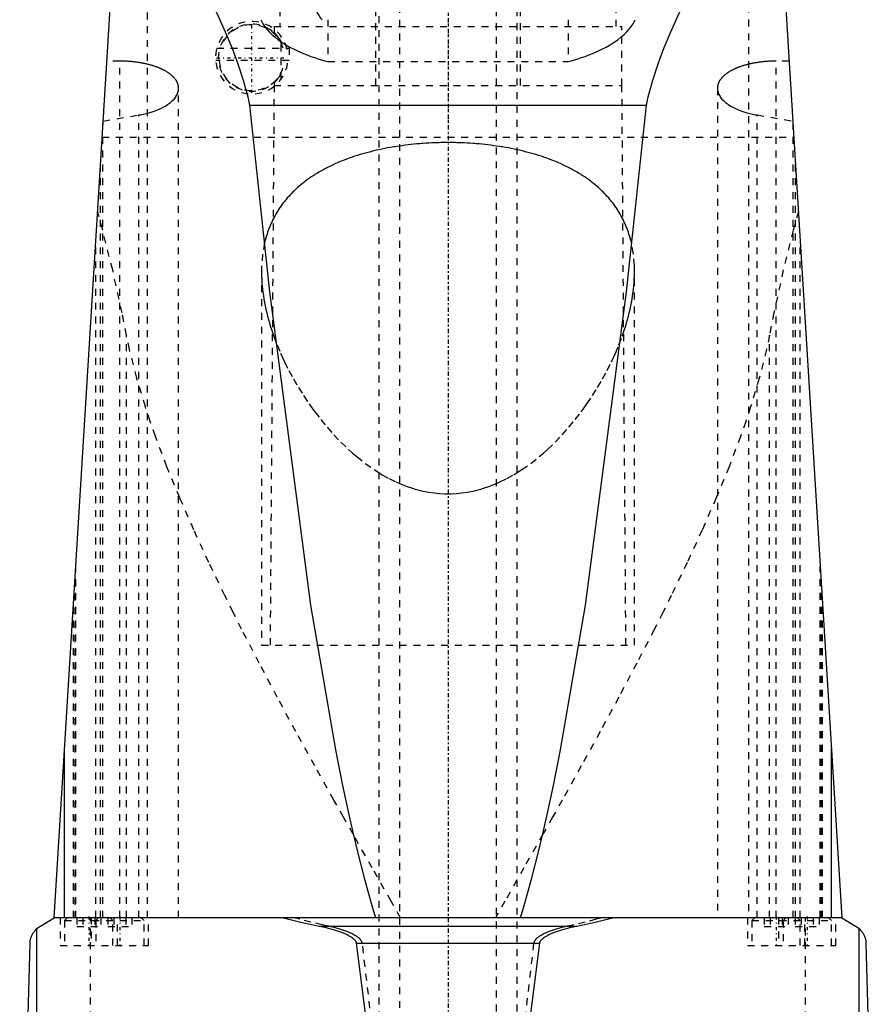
# Model space of a CAD drawing. Extents: x -90 to 90, y -319 to 827.
# Tile 6 of 9: x -62 to 62, y 125 to 267. Entities that reach past the tile are written whole.
import ezdxf

# ---------------------------------------------------------------- set-up
doc = ezdxf.new("R2010")
doc.units = 0
doc.linetypes.add('CENTER', pattern=[1.5, 0.45, -0.5, 0.05, -0.5])
doc.linetypes.add('DASHED', pattern=[2, 1, -1])
for name, color, linetype in [('AM_0', 7, 'CONTINUOUS'), ('AM_3', 7, 'DASHED'), ('AM_7', 7, 'CENTER')]:
    doc.layers.add(name, color=color, linetype=linetype)

msp = doc.modelspace()

# ---------------------------------------------------------------- linework, layer by layer
at = {"layer": 'AM_0', "color": 7, "linetype": 'CONTINUOUS'}
for p, q in [((-57, 137.05), (-47, 300)), ((47, 300), (57, 137.05)), ((-28.71, 254.62), (28.71, 254.62)), ((-55.5, 137.05), (-55.5, 161.49)), ((55.5, 137.05), (55.5, 161.49)), ((-59, 135.85), (-57, 137.05)), ((57, 137.05), (-57, 137.05)), ((57, 137.05), (59, 135.85)), ((-59.5, 76.5), (-59.5, 135.49)), ((-18.65, 135.85), (18.65, 135.85)), ((59.5, 76.5), (59.5, 135.49)), ((-62, 76.5), (-60.5, 133.35)), ((-13.28, 133.35), (13.28, 133.35)), ((60.5, 133.35), (62, 76.5))]:
    msp.add_line(p, q, dxfattribs=at)
for points in [[(-47.47, 292.3, 0), (-46.95, 291.45, 0), (-45.88, 289.71, 0), (-44.77, 287.91, 0), (-44.2, 287, 0), (-43.63, 286.07, 0), (-42.47, 284.17, 0), (-41.3, 282.23, 0), (-40.11, 280.24, 0), (-38.92, 278.21, 0), (-37.74, 276.14, 0), (-37.16, 275.1, 0), (-36.58, 274.04, 0), (-35.44, 271.89, 0), (-34.33, 269.72, 0), (-33.26, 267.5, 0), (-32.25, 265.25, 0), (-31.3, 262.96, 0), (-30.85, 261.8, 0), (-30.43, 260.63, 0), (-29.66, 258.26, 0), (-28.99, 255.85, 0), (-28.71, 254.62, 0)], [(28.71, 254.62, 0), (28.99, 255.85, 0), (29.66, 258.26, 0), (30.43, 260.63, 0), (30.85, 261.8, 0), (31.3, 262.96, 0), (32.25, 265.25, 0), (33.26, 267.5, 0), (34.33, 269.72, 0), (35.44, 271.89, 0), (36.58, 274.04, 0), (37.16, 275.1, 0), (37.74, 276.14, 0), (38.92, 278.21, 0), (40.11, 280.24, 0), (41.3, 282.23, 0), (42.47, 284.17, 0), (43.63, 286.07, 0), (44.2, 287, 0), (44.77, 287.91, 0), (45.88, 289.71, 0), (46.95, 291.45, 0), (47.47, 292.3, 0)], [(-28.71, 254.62, 0), (-25.86, 227.62, 0), (-19.91, 182.28, 0), (-16.3, 161.37, 0), (-15.26, 156.17, 0), (-14.21, 151.31, 0), (-13.68, 149.01, 0), (-13.15, 146.8, 0), (-12.09, 142.64, 0), (-11.02, 138.82, 0), (-10.49, 137.05, 0)], [(10.49, 137.05, 0), (11.02, 138.82, 0), (12.09, 142.64, 0), (13.15, 146.8, 0), (13.68, 149.01, 0), (14.21, 151.31, 0), (15.26, 156.17, 0), (16.3, 161.37, 0), (19.91, 182.28, 0), (25.86, 227.62, 0), (28.71, 254.62, 0)], [(-23.87, 137.05, 0), (-23.02, 136.83, 0), (-21.29, 136.41, 0), (-19.54, 136.03, 0), (-18.65, 135.85, 0)], [(18.65, 135.85, 0), (19.54, 136.03, 0), (21.29, 136.41, 0), (23.02, 136.83, 0), (23.87, 137.05, 0)], [(-60.5, 133.35, 0), (-60.5, 133.35, 0), (-60.5, 133.36, 0), (-60.5, 133.36, 0), (-60.5, 133.36, 0), (-60.5, 133.37, 0), (-60.5, 133.37, 0), (-60.5, 133.37, 0), (-60.5, 133.38, 0), (-60.5, 133.38, 0), (-60.5, 133.39, 0), (-60.5, 133.39, 0), (-60.5, 133.39, 0), (-60.5, 133.39, 0), (-60.5, 133.4, 0), (-60.5, 133.41, 0), (-60.5, 133.42, 0), (-60.5, 133.43, 0), (-60.5, 133.45, 0), (-60.49, 133.47, 0), (-60.49, 133.48, 0), (-60.49, 133.5, 0), (-60.49, 133.51, 0), (-60.49, 133.52, 0), (-60.49, 133.52, 0), (-60.49, 133.54, 0), (-60.49, 133.55, 0), (-60.48, 133.59, 0), (-60.48, 133.62, 0), (-60.47, 133.65, 0), (-60.47, 133.71, 0), (-60.46, 133.76, 0), (-60.43, 133.91, 0), (-60.38, 134.09, 0), (-60.36, 134.17, 0), (-60.33, 134.24, 0), (-60.28, 134.38, 0), (-60.23, 134.5, 0), (-60.04, 134.85, 0), (-59.68, 135.31, 0), (-59.5, 135.49, 0)], [(-59.5, 135.49, 0), (-59.49, 135.5, 0), (-59.38, 135.59, 0), (-59.16, 135.75, 0), (-59, 135.85, 0)], [(-18.65, 135.85, 0), (-18.49, 135.82, 0), (-18.15, 135.75, 0), (-17.81, 135.67, 0), (-17.64, 135.63, 0), (-17.48, 135.59, 0), (-17.14, 135.51, 0), (-16.81, 135.42, 0), (-16.49, 135.32, 0), (-16.17, 135.22, 0), (-15.85, 135.12, 0), (-15.7, 135.06, 0), (-15.54, 135.01, 0), (-15.24, 134.89, 0), (-14.93, 134.76, 0), (-14.62, 134.61, 0), (-14.31, 134.44, 0), (-14.13, 134.34, 0), (-14.08, 134.31, 0), (-14.03, 134.27, 0), (-14.01, 134.26, 0), (-13.98, 134.24, 0), (-13.94, 134.21, 0), (-13.89, 134.17, 0), (-13.87, 134.16, 0), (-13.84, 134.14, 0), (-13.8, 134.11, 0), (-13.76, 134.07, 0), (-13.74, 134.05, 0), (-13.71, 134.03, 0), (-13.67, 134, 0), (-13.63, 133.96, 0), (-13.59, 133.92, 0), (-13.56, 133.88, 0), (-13.52, 133.84, 0), (-13.5, 133.81, 0), (-13.48, 133.79, 0), (-13.45, 133.74, 0), (-13.41, 133.7, 0), (-13.38, 133.65, 0), (-13.35, 133.59, 0), (-13.33, 133.54, 0), (-13.32, 133.52, 0), (-13.32, 133.51, 0), (-13.31, 133.5, 0), (-13.31, 133.49, 0), (-13.31, 133.49, 0), (-13.31, 133.48, 0), (-13.31, 133.47, 0), (-13.3, 133.47, 0), (-13.3, 133.46, 0), (-13.3, 133.45, 0), (-13.29, 133.44, 0), (-13.29, 133.43, 0), (-13.29, 133.43, 0), (-13.29, 133.42, 0), (-13.29, 133.41, 0), (-13.29, 133.4, 0), (-13.28, 133.39, 0), (-13.28, 133.38, 0), (-13.28, 133.38, 0), (-13.28, 133.37, 0), (-13.28, 133.36, 0), (-13.28, 133.35, 0), (-13.28, 133.35, 0)], [(13.28, 133.35, 0), (13.28, 133.35, 0), (13.28, 133.36, 0), (13.28, 133.37, 0), (13.28, 133.38, 0), (13.28, 133.38, 0), (13.28, 133.39, 0), (13.29, 133.4, 0), (13.29, 133.41, 0), (13.29, 133.42, 0), (13.29, 133.43, 0), (13.29, 133.43, 0), (13.29, 133.44, 0), (13.3, 133.45, 0), (13.3, 133.46, 0), (13.3, 133.47, 0), (13.31, 133.47, 0), (13.31, 133.48, 0), (13.31, 133.49, 0), (13.31, 133.49, 0), (13.31, 133.5, 0), (13.32, 133.51, 0), (13.32, 133.52, 0), (13.33, 133.54, 0), (13.35, 133.59, 0), (13.38, 133.65, 0), (13.41, 133.7, 0), (13.45, 133.74, 0), (13.48, 133.79, 0), (13.5, 133.81, 0), (13.52, 133.84, 0), (13.56, 133.88, 0), (13.59, 133.92, 0), (13.63, 133.96, 0), (13.67, 134, 0), (13.71, 134.03, 0), (13.74, 134.05, 0), (13.76, 134.07, 0), (13.8, 134.11, 0), (13.84, 134.14, 0), (13.87, 134.16, 0), (13.89, 134.17, 0), (13.94, 134.21, 0), (13.98, 134.24, 0), (14.01, 134.26, 0), (14.03, 134.27, 0), (14.08, 134.31, 0), (14.13, 134.34, 0), (14.31, 134.44, 0), (14.62, 134.61, 0), (14.93, 134.76, 0), (15.24, 134.89, 0), (15.54, 135.01, 0), (15.7, 135.06, 0), (15.85, 135.12, 0), (16.17, 135.22, 0), (16.49, 135.32, 0), (16.81, 135.42, 0), (17.14, 135.51, 0), (17.48, 135.59, 0), (17.64, 135.63, 0), (17.81, 135.67, 0), (18.15, 135.75, 0), (18.49, 135.82, 0), (18.65, 135.85, 0)], [(59, 135.85, 0), (59.16, 135.75, 0), (59.38, 135.59, 0), (59.49, 135.5, 0), (59.5, 135.49, 0)], [(59.5, 135.49, 0), (59.68, 135.31, 0), (60.04, 134.85, 0), (60.23, 134.5, 0), (60.28, 134.38, 0), (60.33, 134.24, 0), (60.36, 134.17, 0), (60.38, 134.09, 0), (60.43, 133.91, 0), (60.46, 133.76, 0), (60.47, 133.71, 0), (60.47, 133.65, 0), (60.48, 133.62, 0), (60.48, 133.59, 0), (60.49, 133.55, 0), (60.49, 133.54, 0), (60.49, 133.52, 0), (60.49, 133.52, 0), (60.49, 133.51, 0), (60.49, 133.5, 0), (60.49, 133.48, 0), (60.49, 133.47, 0), (60.5, 133.45, 0), (60.5, 133.43, 0), (60.5, 133.42, 0), (60.5, 133.41, 0), (60.5, 133.4, 0), (60.5, 133.39, 0), (60.5, 133.39, 0), (60.5, 133.39, 0), (60.5, 133.39, 0), (60.5, 133.38, 0), (60.5, 133.38, 0), (60.5, 133.37, 0), (60.5, 133.37, 0), (60.5, 133.37, 0), (60.5, 133.36, 0), (60.5, 133.36, 0), (60.5, 133.36, 0), (60.5, 133.35, 0), (60.5, 133.35, 0)], [(-13.28, 133.35, 0), (-11.09, 116.03, 0)], [(11.09, 116.03, 0), (13.28, 133.35, 0)]]:
    msp.add_polyline3d(points, dxfattribs=at)
at = {"layer": 'AM_3', "color": 6, "linetype": 'DASHED'}
for p, q in [((-7, 479), (-7, -50.5)), ((7, -50.5), (7, 479)), ((-10, 463.5), (-10, -10.5)), ((10, -10.5), (10, 463.5)), ((-10.5, 360.5), (-10.5, 257.5)), ((10.5, 257.5), (10.5, 360.5)), ((-43.5, 137.05), (-43.5, 307.02)), ((43.5, 307.02), (43.5, 137.05)), ((-24.35, 268.5), (-24.35, 266)), ((24.35, 266), (24.35, 268.5)), ((-17.38, 267), (-17.38, 260.94)), ((17.38, 267), (17.38, 260.94)), ((-25.15, 266), (-25.15, 265.1)), ((-25.15, 266), (25.15, 266)), ((25.15, 257.5), (25.15, 266)), ((-24.16, 258.41), (-24.16, 264.59)), ((-33.46, 262.9), (-23.34, 262.9)), ((-23.29, 262.69), (-23.29, 262.9)), ((-23.29, 262.9), (-23, 262.9)), ((-23, 262.9), (-23, 261.1)), ((-47.5, 261.01), (-49.39, 261.01)), ((-47.5, 137.05), (-47.5, 261.01)), ((-23, 261.1), (-33.63, 261.1)), ((-17.38, 260.94), (17.38, 260.94)), ((47.5, 137.05), (47.5, 261.01)), ((49.39, 261.01), (47.5, 261.01)), ((-25.15, 257.9), (-25.15, 257.5)), ((-39, 137.05), (-39, 257.08)), ((-25.18, 257.5), (-25.75, 176.5)), ((-25.18, 257.5), (25.18, 257.5)), ((25.75, 176.5), (25.18, 257.5)), ((39, 257.08), (39, 137.05)), ((-49.92, 252.34), (-44.74, 253.21)), ((-44.74, 137.05), (-44.74, 253.21)), ((44.74, 137.05), (44.74, 253.21)), ((44.74, 253.21), (49.92, 252.34)), ((-49.95, 137.05), (-49.95, 252)), ((49.95, 137.05), (49.95, 252)), ((-50.07, 250), (50.07, 250)), ((-50.31, 137.05), (-50.31, 246.12)), ((50.31, 137.05), (50.31, 246.12)), ((-51, 137.05), (-51, 234.82)), ((51, 137.05), (51, 234.82)), ((-27, 230.57), (-27, 176.5)), ((27, 176.5), (27, 230.57)), ((-46.53, 137.05), (-46.53, 221.33)), ((46.53, 137.05), (46.53, 221.33)), ((-53.88, 137.05), (-53.88, 187.93)), ((53.88, 137.05), (53.88, 187.93)), ((-54, 185.94), (-54, 137.05)), ((54, 137.05), (54, 185.94)), ((-54.2, 137.05), (-54.2, 182.75)), ((54.2, 137.05), (54.2, 182.75)), ((-27, 176.5), (27, 176.5)), ((-56.15, 137.05), (-56.15, 133.05)), ((-55.1, 137.05), (-55.5, 136.65)), ((-53.73, 137.05), (-53.73, 135.8)), ((-52.87, 137.05), (-52.87, 135.8)), ((-51.74, 76.5), (-51.74, 137.05)), ((-51.65, 137.05), (-51.65, 133.05)), ((-51.13, 137.05), (-51.13, 135.8)), ((-50.6, 137.05), (-51, 136.65)), ((-50.27, 137.05), (-50.27, 135.8)), ((-49.23, 137.05), (-49.23, 135.8)), ((-48.5, 136.65), (-48.9, 137.05)), ((-48.37, 137.05), (-48.37, 135.8)), ((-47.85, 133.05), (-47.85, 137.05)), ((-46.63, 137.05), (-46.63, 135.8)), ((-45.77, 137.05), (-45.77, 135.8)), ((-44, 136.65), (-44.4, 137.05)), ((-43.35, 133.05), (-43.35, 137.05)), ((43.35, 137.05), (43.35, 133.05)), ((44.4, 137.05), (44, 136.65)), ((45.77, 137.05), (45.77, 135.8)), ((46.63, 137.05), (46.63, 135.8)), ((47.85, 137.05), (47.85, 133.05)), ((48.37, 137.05), (48.37, 135.8)), ((48.9, 137.05), (48.5, 136.65)), ((49.23, 137.05), (49.23, 135.8)), ((50.27, 137.05), (50.27, 135.8)), ((51, 136.65), (50.6, 137.05)), ((51.13, 137.05), (51.13, 135.8)), ((51.65, 133.05), (51.65, 137.05)), ((51.74, 76.5), (51.74, 137.05)), ((52.87, 137.05), (52.87, 135.8)), ((53.73, 137.05), (53.73, 135.8)), ((55.5, 136.65), (55.1, 137.05)), ((56.15, 133.05), (56.15, 137.05)), ((-55.5, 136.65), (-55.5, 133.05)), ((-55.5, 136.65), (-44, 136.65)), ((-53.73, 135.8), (-50.27, 135.8)), ((-51, 136.65), (-51, 133.05)), ((-49.23, 135.8), (-45.77, 135.8)), ((-48.5, 133.05), (-48.5, 136.65)), ((-44, 133.05), (-44, 136.65)), ((44, 136.65), (44, 133.05)), ((44, 136.65), (55.5, 136.65)), ((45.77, 135.8), (49.23, 135.8)), ((48.5, 136.65), (48.5, 133.05)), ((50.27, 135.8), (53.73, 135.8)), ((51, 133.05), (51, 136.65)), ((55.5, 133.05), (55.5, 136.65)), ((-56.15, 133.05), (-43.35, 133.05)), ((43.35, 133.05), (56.15, 133.05))]:
    msp.add_line(p, q, dxfattribs=at)
for points in [[(-19.32, 269.83, 0), (-19.33, 269.75, 0), (-19.33, 269.59, 0), (-19.32, 269.44, 0), (-19.32, 269.36, 0), (-19.31, 269.28, 0), (-19.29, 269.12, 0), (-19.26, 268.96, 0), (-19.22, 268.8, 0), (-19.18, 268.64, 0), (-19.13, 268.48, 0), (-19.1, 268.4, 0), (-19.07, 268.32, 0), (-19, 268.16, 0), (-18.93, 268.01, 0), (-18.85, 267.85, 0), (-18.76, 267.69, 0), (-18.66, 267.54, 0), (-18.61, 267.46, 0), (-18.56, 267.38, 0), (-18.45, 267.23, 0), (-18.33, 267.08, 0), (-18.27, 267, 0)], [(-27.08, 267, 0), (-26.99, 266.8, 0), (-26.78, 266.41, 0), (-26.53, 266.01, 0), (-26.38, 265.82, 0), (-26.22, 265.62, 0), (-25.88, 265.23, 0), (-25.48, 264.84, 0), (-25.04, 264.46, 0), (-24.56, 264.09, 0), (-24.04, 263.73, 0), (-23.77, 263.55, 0), (-23.48, 263.38, 0), (-22.89, 263.04, 0), (-22.26, 262.72, 0), (-21.61, 262.41, 0), (-20.92, 262.11, 0), (-20.21, 261.83, 0), (-19.84, 261.69, 0), (-19.45, 261.56, 0), (-18.65, 261.3, 0), (-17.81, 261.06, 0), (-17.38, 260.94, 0)], [(17.38, 260.94, 0), (17.81, 261.06, 0), (18.65, 261.3, 0), (19.45, 261.56, 0), (19.84, 261.69, 0), (20.21, 261.83, 0), (20.92, 262.11, 0), (21.61, 262.41, 0), (22.26, 262.72, 0), (22.89, 263.04, 0), (23.48, 263.38, 0), (23.77, 263.55, 0), (24.04, 263.73, 0), (24.56, 264.09, 0), (25.04, 264.46, 0), (25.48, 264.84, 0), (25.88, 265.23, 0), (26.22, 265.62, 0), (26.38, 265.82, 0), (26.53, 266.01, 0), (26.78, 266.41, 0), (26.99, 266.8, 0), (27.08, 267, 0)], [(-24.16, 263.85, 0), (-24.2, 263.93, 0), (-24.3, 264.09, 0), (-24.39, 264.23, 0), (-24.43, 264.29, 0), (-24.48, 264.35, 0), (-24.56, 264.47, 0), (-24.64, 264.57, 0), (-24.72, 264.66, 0), (-24.79, 264.74, 0), (-24.86, 264.81, 0), (-24.89, 264.84, 0), (-24.91, 264.87, 0), (-24.97, 264.93, 0), (-25.01, 264.97, 0), (-25.05, 265.01, 0), (-25.09, 265.04, 0), (-25.11, 265.06, 0), (-25.12, 265.07, 0), (-25.13, 265.08, 0), (-25.14, 265.09, 0), (-25.15, 265.1, 0), (-25.15, 265.1, 0)], [(-39, 257.08, 0), (-39, 257.1, 0), (-39, 257.16, 0), (-39, 257.21, 0), (-39.01, 257.24, 0), (-39.01, 257.27, 0), (-39.02, 257.32, 0), (-39.02, 257.37, 0), (-39.03, 257.43, 0), (-39.04, 257.48, 0), (-39.06, 257.54, 0), (-39.06, 257.57, 0), (-39.07, 257.59, 0), (-39.09, 257.65, 0), (-39.1, 257.7, 0), (-39.12, 257.76, 0), (-39.14, 257.81, 0), (-39.17, 257.87, 0), (-39.18, 257.89, 0), (-39.19, 257.92, 0), (-39.22, 257.98, 0), (-39.25, 258.03, 0), (-39.26, 258.06, 0), (-39.28, 258.09, 0), (-39.31, 258.14, 0), (-39.34, 258.19, 0), (-39.36, 258.22, 0), (-39.37, 258.25, 0), (-39.41, 258.3, 0), (-39.45, 258.36, 0), (-39.49, 258.41, 0), (-39.53, 258.46, 0), (-39.57, 258.52, 0), (-39.6, 258.54, 0), (-39.62, 258.57, 0), (-39.67, 258.62, 0), (-39.71, 258.67, 0), (-39.76, 258.73, 0), (-39.82, 258.78, 0), (-39.87, 258.83, 0), (-39.9, 258.85, 0), (-39.92, 258.88, 0), (-39.98, 258.93, 0), (-40.04, 258.98, 0), (-40.1, 259.03, 0), (-40.16, 259.08, 0), (-40.22, 259.13, 0), (-40.25, 259.15, 0), (-40.28, 259.17, 0), (-40.35, 259.22, 0), (-40.42, 259.27, 0), (-40.48, 259.32, 0), (-40.55, 259.36, 0), (-40.63, 259.41, 0), (-40.66, 259.43, 0), (-40.7, 259.45, 0), (-40.77, 259.5, 0), (-40.85, 259.54, 0), (-40.92, 259.58, 0), (-41, 259.63, 0), (-41.08, 259.67, 0), (-41.12, 259.69, 0), (-41.16, 259.71, 0), (-41.24, 259.75, 0), (-41.32, 259.79, 0), (-41.36, 259.81, 0), (-41.4, 259.83, 0), (-41.48, 259.87, 0), (-41.57, 259.91, 0), (-41.61, 259.93, 0), (-41.66, 259.95, 0), (-41.74, 259.98, 0), (-41.83, 260.02, 0), (-41.93, 260.06, 0), (-42.02, 260.09, 0), (-42.11, 260.13, 0), (-42.16, 260.15, 0), (-42.21, 260.17, 0), (-42.31, 260.2, 0), (-42.41, 260.24, 0), (-42.51, 260.27, 0), (-42.61, 260.3, 0), (-42.71, 260.34, 0), (-42.77, 260.35, 0), (-42.82, 260.37, 0), (-42.93, 260.4, 0), (-43.03, 260.43, 0), (-43.14, 260.46, 0), (-43.25, 260.49, 0), (-43.36, 260.52, 0), (-43.42, 260.53, 0), (-43.48, 260.55, 0), (-43.59, 260.57, 0), (-43.71, 260.6, 0), (-43.82, 260.63, 0), (-43.94, 260.65, 0), (-44.06, 260.68, 0), (-44.12, 260.69, 0), (-44.18, 260.7, 0), (-44.3, 260.72, 0), (-44.42, 260.74, 0), (-44.54, 260.77, 0), (-44.66, 260.79, 0), (-44.79, 260.8, 0), (-44.85, 260.81, 0), (-44.91, 260.82, 0), (-45.03, 260.84, 0), (-45.16, 260.86, 0), (-45.22, 260.87, 0), (-45.28, 260.87, 0), (-45.41, 260.89, 0), (-45.54, 260.9, 0), (-45.6, 260.91, 0), (-45.66, 260.92, 0), (-45.79, 260.93, 0), (-45.92, 260.94, 0), (-46.04, 260.95, 0), (-46.17, 260.96, 0), (-46.3, 260.97, 0), (-46.36, 260.97, 0), (-46.43, 260.98, 0), (-46.55, 260.98, 0), (-46.68, 260.99, 0), (-46.81, 260.99, 0), (-46.93, 261, 0), (-47.06, 261, 0), (-47.12, 261, 0), (-47.19, 261, 0), (-47.31, 261.01, 0), (-47.44, 261.01, 0), (-47.5, 261.01, 0)], [(47.5, 261.01, 0), (47.44, 261.01, 0), (47.31, 261.01, 0), (47.19, 261, 0), (47.12, 261, 0), (47.06, 261, 0), (46.93, 261, 0), (46.81, 260.99, 0), (46.68, 260.99, 0), (46.55, 260.98, 0), (46.42, 260.98, 0), (46.36, 260.97, 0), (46.3, 260.97, 0), (46.17, 260.96, 0), (46.04, 260.95, 0), (45.91, 260.94, 0), (45.79, 260.93, 0), (45.66, 260.91, 0), (45.6, 260.91, 0), (45.53, 260.9, 0), (45.41, 260.89, 0), (45.28, 260.87, 0), (45.22, 260.86, 0), (45.15, 260.86, 0), (45.03, 260.84, 0), (44.9, 260.82, 0), (44.84, 260.81, 0), (44.78, 260.8, 0), (44.66, 260.78, 0), (44.53, 260.76, 0), (44.41, 260.74, 0), (44.29, 260.72, 0), (44.17, 260.7, 0), (44.11, 260.69, 0), (44.05, 260.67, 0), (43.93, 260.65, 0), (43.82, 260.63, 0), (43.7, 260.6, 0), (43.59, 260.57, 0), (43.47, 260.55, 0), (43.41, 260.53, 0), (43.36, 260.52, 0), (43.25, 260.49, 0), (43.14, 260.46, 0), (43.03, 260.43, 0), (42.92, 260.4, 0), (42.81, 260.37, 0), (42.76, 260.35, 0), (42.71, 260.33, 0), (42.6, 260.3, 0), (42.5, 260.27, 0), (42.4, 260.23, 0), (42.3, 260.2, 0), (42.2, 260.16, 0), (42.16, 260.15, 0), (42.11, 260.13, 0), (42.01, 260.09, 0), (41.92, 260.06, 0), (41.83, 260.02, 0), (41.74, 259.98, 0), (41.65, 259.95, 0), (41.61, 259.93, 0), (41.57, 259.91, 0), (41.48, 259.87, 0), (41.4, 259.83, 0), (41.36, 259.81, 0), (41.32, 259.79, 0), (41.24, 259.75, 0), (41.15, 259.71, 0), (41.11, 259.69, 0), (41.07, 259.67, 0), (41, 259.63, 0), (40.92, 259.58, 0), (40.84, 259.54, 0), (40.77, 259.5, 0), (40.69, 259.45, 0), (40.66, 259.43, 0), (40.62, 259.41, 0), (40.55, 259.36, 0), (40.48, 259.31, 0), (40.41, 259.27, 0), (40.35, 259.22, 0), (40.28, 259.17, 0), (40.25, 259.15, 0), (40.22, 259.12, 0), (40.15, 259.08, 0), (40.09, 259.03, 0), (40.03, 258.98, 0), (39.98, 258.93, 0), (39.92, 258.88, 0), (39.89, 258.85, 0), (39.87, 258.83, 0), (39.81, 258.77, 0), (39.76, 258.72, 0), (39.71, 258.67, 0), (39.66, 258.62, 0), (39.62, 258.57, 0), (39.59, 258.54, 0), (39.57, 258.51, 0), (39.53, 258.46, 0), (39.49, 258.41, 0), (39.45, 258.35, 0), (39.41, 258.3, 0), (39.37, 258.25, 0), (39.36, 258.22, 0), (39.34, 258.19, 0), (39.31, 258.14, 0), (39.27, 258.08, 0), (39.26, 258.06, 0), (39.25, 258.03, 0), (39.22, 257.98, 0), (39.19, 257.92, 0), (39.18, 257.89, 0), (39.17, 257.87, 0), (39.14, 257.81, 0), (39.12, 257.76, 0), (39.1, 257.7, 0), (39.09, 257.65, 0), (39.07, 257.59, 0), (39.06, 257.56, 0), (39.06, 257.54, 0), (39.04, 257.48, 0), (39.03, 257.43, 0), (39.02, 257.37, 0), (39.02, 257.32, 0), (39.01, 257.27, 0), (39.01, 257.24, 0), (39, 257.21, 0), (39, 257.16, 0), (39, 257.1, 0), (39, 257.08, 0)], [(-25.15, 257.9, 0), (-25.15, 257.9, 0), (-25.14, 257.91, 0), (-25.13, 257.92, 0), (-25.12, 257.93, 0), (-25.11, 257.94, 0), (-25.09, 257.96, 0), (-25.05, 257.99, 0), (-25.01, 258.03, 0), (-24.97, 258.07, 0), (-24.91, 258.13, 0), (-24.89, 258.16, 0), (-24.86, 258.19, 0), (-24.79, 258.26, 0), (-24.72, 258.34, 0), (-24.64, 258.43, 0), (-24.56, 258.53, 0), (-24.48, 258.65, 0), (-24.43, 258.71, 0), (-24.39, 258.77, 0), (-24.3, 258.91, 0), (-24.2, 259.07, 0), (-24.16, 259.15, 0)], [(-43.5, 253.48, 0), (-43.26, 253.54, 0), (-42.81, 253.68, 0), (-42.37, 253.83, 0), (-42.17, 253.91, 0), (-41.97, 253.99, 0), (-41.59, 254.15, 0), (-41.24, 254.33, 0), (-40.91, 254.51, 0), (-40.6, 254.71, 0), (-40.32, 254.91, 0), (-40.18, 255.02, 0), (-40.05, 255.13, 0), (-39.82, 255.35, 0), (-39.61, 255.57, 0), (-39.44, 255.8, 0), (-39.29, 256.03, 0), (-39.17, 256.27, 0), (-39.13, 256.39, 0), (-39.09, 256.5, 0), (-39.03, 256.74, 0), (-39, 256.97, 0), (-39, 257.08, 0)], [(39, 257.08, 0), (39, 256.97, 0), (39.03, 256.74, 0), (39.09, 256.5, 0), (39.13, 256.39, 0), (39.17, 256.27, 0), (39.29, 256.04, 0), (39.44, 255.8, 0), (39.61, 255.57, 0), (39.82, 255.35, 0), (40.05, 255.13, 0), (40.18, 255.02, 0), (40.31, 254.91, 0), (40.6, 254.71, 0), (40.91, 254.51, 0), (41.24, 254.33, 0), (41.6, 254.15, 0), (41.97, 253.99, 0), (42.17, 253.91, 0), (42.37, 253.83, 0), (42.81, 253.68, 0), (43.26, 253.54, 0), (43.5, 253.48, 0)], [(-44.74, 253.21, 0), (-44.53, 253.25, 0), (-44.11, 253.33, 0), (-43.7, 253.43, 0), (-43.5, 253.48, 0)], [(43.5, 253.48, 0), (43.7, 253.43, 0), (44.11, 253.33, 0), (44.53, 253.25, 0), (44.74, 253.21, 0)], [(0, 249.22, 0), (-0.21, 249.22, 0), (-0.63, 249.21, 0), (-1.06, 249.21, 0), (-1.27, 249.2, 0), (-1.49, 249.2, 0), (-1.91, 249.18, 0), (-2.34, 249.16, 0), (-2.77, 249.14, 0), (-3.2, 249.12, 0), (-3.64, 249.09, 0), (-3.85, 249.07, 0), (-4.07, 249.05, 0), (-4.5, 249.02, 0), (-4.93, 248.98, 0), (-5.36, 248.93, 0), (-5.79, 248.88, 0), (-6.21, 248.83, 0), (-6.43, 248.8, 0), (-6.64, 248.77, 0), (-7.06, 248.71, 0), (-7.49, 248.65, 0), (-7.7, 248.62, 0), (-7.91, 248.58, 0), (-8.33, 248.51, 0), (-8.74, 248.44, 0), (-8.95, 248.4, 0), (-9.16, 248.36, 0), (-9.57, 248.27, 0), (-9.97, 248.19, 0), (-10.38, 248.1, 0), (-10.78, 248, 0), (-11.18, 247.9, 0), (-11.38, 247.85, 0), (-11.57, 247.8, 0), (-11.96, 247.7, 0), (-12.35, 247.59, 0), (-12.73, 247.48, 0), (-13.11, 247.36, 0), (-13.48, 247.24, 0), (-13.66, 247.18, 0), (-13.85, 247.12, 0), (-14.21, 246.99, 0), (-14.57, 246.86, 0), (-14.92, 246.73, 0), (-15.27, 246.59, 0), (-15.61, 246.46, 0), (-15.78, 246.38, 0), (-15.94, 246.31, 0), (-16.27, 246.17, 0), (-16.6, 246.02, 0), (-16.92, 245.87, 0), (-17.23, 245.72, 0), (-17.54, 245.57, 0), (-17.69, 245.49, 0), (-17.84, 245.41, 0), (-18.13, 245.25, 0), (-18.42, 245.09, 0), (-18.7, 244.93, 0), (-18.98, 244.76, 0), (-19.26, 244.59, 0), (-19.39, 244.5, 0), (-19.53, 244.42, 0), (-19.79, 244.24, 0), (-20.06, 244.06, 0), (-20.19, 243.97, 0), (-20.32, 243.88, 0), (-20.57, 243.69, 0), (-20.82, 243.5, 0), (-20.94, 243.41, 0), (-21.06, 243.31, 0), (-21.31, 243.11, 0), (-21.54, 242.91, 0), (-21.77, 242.71, 0), (-22, 242.51, 0), (-22.22, 242.3, 0), (-22.33, 242.19, 0), (-22.44, 242.09, 0), (-22.65, 241.87, 0), (-22.86, 241.65, 0), (-23.06, 241.43, 0), (-23.26, 241.21, 0), (-23.45, 240.99, 0), (-23.54, 240.87, 0), (-23.63, 240.76, 0), (-23.82, 240.53, 0), (-23.99, 240.29, 0), (-24.16, 240.06, 0), (-24.33, 239.82, 0), (-24.49, 239.58, 0), (-24.57, 239.45, 0), (-24.65, 239.33, 0), (-24.8, 239.09, 0), (-24.94, 238.84, 0), (-25.08, 238.59, 0), (-25.22, 238.33, 0), (-25.35, 238.08, 0), (-25.41, 237.95, 0), (-25.47, 237.82, 0), (-25.59, 237.56, 0), (-25.7, 237.3, 0), (-25.81, 237.04, 0), (-25.92, 236.78, 0), (-26.02, 236.51, 0), (-26.06, 236.38, 0), (-26.11, 236.24, 0), (-26.2, 235.97, 0), (-26.28, 235.7, 0), (-26.32, 235.57, 0), (-26.54, 234.75, 0), (-26.84, 233.08, 0), (-26.98, 231.4, 0), (-27, 230.57, 0)], [(27, 230.57, 0), (26.98, 231.4, 0), (26.84, 233.08, 0), (26.54, 234.75, 0), (26.32, 235.57, 0), (26.28, 235.7, 0), (26.2, 235.97, 0), (26.11, 236.24, 0), (26.06, 236.38, 0), (26.02, 236.51, 0), (25.92, 236.78, 0), (25.81, 237.04, 0), (25.7, 237.3, 0), (25.59, 237.56, 0), (25.47, 237.82, 0), (25.41, 237.95, 0), (25.35, 238.08, 0), (25.22, 238.33, 0), (25.08, 238.59, 0), (24.94, 238.84, 0), (24.8, 239.09, 0), (24.65, 239.33, 0), (24.57, 239.45, 0), (24.49, 239.58, 0), (24.33, 239.82, 0), (24.16, 240.06, 0), (23.99, 240.29, 0), (23.82, 240.53, 0), (23.63, 240.76, 0), (23.54, 240.87, 0), (23.45, 240.99, 0), (23.26, 241.21, 0), (23.06, 241.43, 0), (22.86, 241.65, 0), (22.65, 241.87, 0), (22.44, 242.09, 0), (22.33, 242.19, 0), (22.22, 242.3, 0), (22, 242.51, 0), (21.77, 242.71, 0), (21.54, 242.91, 0), (21.31, 243.11, 0), (21.06, 243.31, 0), (20.94, 243.41, 0), (20.82, 243.5, 0), (20.57, 243.69, 0), (20.32, 243.88, 0), (20.19, 243.97, 0), (20.06, 244.06, 0), (19.79, 244.24, 0), (19.53, 244.42, 0), (19.39, 244.5, 0), (19.26, 244.59, 0), (18.98, 244.76, 0), (18.7, 244.93, 0), (18.42, 245.09, 0), (18.13, 245.25, 0), (17.84, 245.41, 0), (17.69, 245.49, 0), (17.54, 245.57, 0), (17.23, 245.72, 0), (16.92, 245.87, 0), (16.6, 246.02, 0), (16.27, 246.17, 0), (15.94, 246.31, 0), (15.78, 246.38, 0), (15.61, 246.46, 0), (15.27, 246.59, 0), (14.92, 246.73, 0), (14.57, 246.86, 0), (14.21, 246.99, 0), (13.85, 247.12, 0), (13.66, 247.18, 0), (13.48, 247.24, 0), (13.11, 247.36, 0), (12.73, 247.48, 0), (12.35, 247.59, 0), (11.96, 247.7, 0), (11.57, 247.8, 0), (11.38, 247.85, 0), (11.18, 247.9, 0), (10.78, 248, 0), (10.38, 248.1, 0), (9.97, 248.19, 0), (9.57, 248.27, 0), (9.16, 248.36, 0), (8.95, 248.4, 0), (8.74, 248.44, 0), (8.33, 248.51, 0), (7.91, 248.58, 0), (7.7, 248.62, 0), (7.49, 248.65, 0), (7.06, 248.71, 0), (6.64, 248.77, 0), (6.43, 248.8, 0), (6.21, 248.83, 0), (5.79, 248.88, 0), (5.36, 248.93, 0), (4.93, 248.98, 0), (4.5, 249.02, 0), (4.07, 249.05, 0), (3.85, 249.07, 0), (3.64, 249.09, 0), (3.2, 249.12, 0), (2.77, 249.14, 0), (2.34, 249.16, 0), (1.91, 249.18, 0), (1.49, 249.2, 0), (1.27, 249.2, 0), (1.06, 249.21, 0), (0.63, 249.21, 0), (0.21, 249.22, 0), (0, 249.22, 0)], [(-46.53, 221.33, 0), (-47.18, 224.59, 0), (-48.54, 230.79, 0), (-49.98, 236.55, 0), (-50.73, 239.26, 0)], [(50.73, 239.26, 0), (49.98, 236.55, 0), (48.54, 230.79, 0), (47.18, 224.59, 0), (46.53, 221.33, 0)], [(-27, 230.57, 0), (-27, 230.34, 0), (-26.99, 229.89, 0), (-26.97, 229.43, 0), (-26.96, 229.2, 0), (-26.94, 228.97, 0), (-26.9, 228.5, 0), (-26.85, 228.02, 0), (-26.8, 227.55, 0), (-26.73, 227.07, 0), (-26.65, 226.58, 0), (-26.61, 226.34, 0), (-26.56, 226.09, 0), (-26.46, 225.6, 0), (-26.36, 225.1, 0), (-26.24, 224.6, 0), (-26.11, 224.1, 0), (-25.98, 223.6, 0), (-25.91, 223.35, 0), (-25.83, 223.09, 0), (-25.68, 222.58, 0), (-25.51, 222.07, 0), (-25.43, 221.82, 0)], [(25.43, 221.82, 0), (25.51, 222.07, 0), (25.68, 222.58, 0), (25.83, 223.09, 0), (25.91, 223.35, 0), (25.98, 223.6, 0), (26.11, 224.1, 0), (26.24, 224.6, 0), (26.36, 225.1, 0), (26.46, 225.6, 0), (26.56, 226.09, 0), (26.61, 226.34, 0), (26.65, 226.58, 0), (26.73, 227.07, 0), (26.8, 227.55, 0), (26.85, 228.02, 0), (26.9, 228.5, 0), (26.94, 228.97, 0), (26.96, 229.2, 0), (26.97, 229.43, 0), (26.99, 229.89, 0), (27, 230.34, 0), (27, 230.57, 0)], [(-6.87, 137.05, 0), (-8.23, 139.43, 0), (-10.97, 144.25, 0), (-13.74, 149.13, 0), (-15.13, 151.59, 0), (-16.52, 154.06, 0), (-19.29, 159.01, 0), (-22.03, 163.98, 0), (-24.71, 168.95, 0), (-27.33, 173.89, 0), (-29.87, 178.8, 0), (-31.1, 181.24, 0), (-32.3, 183.66, 0), (-34.62, 188.45, 0), (-36.8, 193.17, 0), (-38.82, 197.79, 0), (-40.68, 202.31, 0), (-42.35, 206.7, 0), (-43.1, 208.86, 0), (-43.81, 210.97, 0), (-45.06, 215.13, 0), (-46.1, 219.28, 0), (-46.53, 221.33, 0)], [(-25.43, 221.82, 0), (-25.21, 221.2, 0), (-24.75, 219.97, 0), (-24.23, 218.73, 0), (-23.95, 218.11, 0), (-23.66, 217.49, 0), (-23.04, 216.25, 0), (-22.37, 215.02, 0), (-21.66, 213.8, 0), (-20.91, 212.6, 0), (-20.11, 211.42, 0), (-19.7, 210.83, 0), (-19.28, 210.26, 0), (-18.41, 209.13, 0), (-17.49, 208.03, 0), (-16.53, 206.94, 0), (-15.49, 205.86, 0), (-14.39, 204.81, 0), (-13.81, 204.29, 0), (-13.21, 203.78, 0), (-11.97, 202.8, 0), (-10.67, 201.89, 0), (-10, 201.46, 0)], [(46.53, 221.33, 0), (46.1, 219.28, 0), (45.06, 215.13, 0), (43.81, 210.97, 0), (43.1, 208.86, 0), (42.35, 206.7, 0), (40.68, 202.31, 0), (38.82, 197.79, 0), (36.8, 193.17, 0), (34.62, 188.45, 0), (32.3, 183.66, 0), (31.1, 181.24, 0), (29.87, 178.8, 0), (27.33, 173.89, 0), (24.71, 168.95, 0), (22.03, 163.98, 0), (19.29, 159.01, 0), (16.52, 154.06, 0), (15.13, 151.59, 0), (13.74, 149.13, 0), (10.97, 144.25, 0), (8.23, 139.43, 0), (6.87, 137.05, 0)], [(10, 201.46, 0), (10.67, 201.89, 0), (11.97, 202.8, 0), (13.21, 203.78, 0), (13.81, 204.29, 0), (14.39, 204.81, 0), (15.49, 205.86, 0), (16.53, 206.94, 0), (17.49, 208.03, 0), (18.41, 209.13, 0), (19.28, 210.26, 0), (19.7, 210.83, 0), (20.11, 211.42, 0), (20.91, 212.6, 0), (21.66, 213.8, 0), (22.37, 215.02, 0), (23.04, 216.25, 0), (23.66, 217.49, 0), (23.95, 218.11, 0), (24.23, 218.73, 0), (24.75, 219.97, 0), (25.21, 221.2, 0), (25.43, 221.82, 0)], [(-10, 201.46, 0), (-9.52, 201.16, 0), (-8.53, 200.62, 0), (-7.52, 200.12, 0), (-7, 199.89, 0)], [(7, 199.89, 0), (7.52, 200.12, 0), (8.53, 200.62, 0), (9.52, 201.16, 0), (10, 201.46, 0)], [(-7, 199.89, 0), (-6.63, 199.74, 0), (-5.89, 199.45, 0), (-5.13, 199.2, 0), (-4.75, 199.08, 0), (-4.37, 198.98, 0), (-3.59, 198.79, 0), (-2.8, 198.64, 0), (-2.01, 198.52, 0), (-1.21, 198.44, 0), (-0.41, 198.4, 0), (0, 198.4, 0), (0.41, 198.4, 0), (1.21, 198.44, 0), (2.01, 198.52, 0), (2.8, 198.64, 0), (3.59, 198.79, 0), (4.37, 198.98, 0), (4.75, 199.08, 0), (5.13, 199.2, 0), (5.89, 199.45, 0), (6.63, 199.74, 0), (7, 199.89, 0)], [(-17.41, 135.85, 0), (-18.23, 136.03, 0), (-19.85, 136.41, 0), (-21.46, 136.83, 0), (-22.25, 137.05, 0)], [(22.25, 137.05, 0), (21.46, 136.83, 0), (19.85, 136.41, 0), (18.23, 136.03, 0), (17.41, 135.85, 0)], [(-12.4, 133.35, 0), (-12.4, 133.35, 0), (-12.4, 133.36, 0), (-12.4, 133.37, 0), (-12.4, 133.38, 0), (-12.4, 133.38, 0), (-12.41, 133.39, 0), (-12.41, 133.4, 0), (-12.41, 133.43, 0), (-12.43, 133.48, 0), (-12.44, 133.51, 0), (-12.45, 133.53, 0), (-12.47, 133.58, 0), (-12.49, 133.63, 0), (-12.52, 133.68, 0), (-12.55, 133.73, 0), (-12.58, 133.78, 0), (-12.6, 133.8, 0), (-12.61, 133.82, 0), (-12.65, 133.86, 0), (-12.68, 133.9, 0), (-12.72, 133.94, 0), (-12.75, 133.98, 0), (-12.79, 134.02, 0), (-12.81, 134.04, 0), (-12.83, 134.05, 0), (-12.87, 134.09, 0), (-12.91, 134.12, 0), (-12.93, 134.14, 0), (-12.95, 134.16, 0), (-12.99, 134.19, 0), (-13.04, 134.22, 0), (-13.06, 134.24, 0), (-13.08, 134.26, 0), (-13.13, 134.29, 0), (-13.17, 134.32, 0), (-13.33, 134.43, 0), (-13.62, 134.59, 0), (-13.92, 134.75, 0), (-14.21, 134.88, 0), (-14.49, 135, 0), (-14.64, 135.06, 0), (-14.78, 135.11, 0), (-15.08, 135.22, 0), (-15.38, 135.32, 0), (-15.68, 135.41, 0), (-15.99, 135.51, 0), (-16.3, 135.59, 0), (-16.46, 135.63, 0), (-16.61, 135.67, 0), (-16.93, 135.75, 0), (-17.25, 135.82, 0), (-17.41, 135.85, 0)], [(17.41, 135.85, 0), (17.25, 135.82, 0), (16.93, 135.75, 0), (16.61, 135.67, 0), (16.46, 135.63, 0), (16.3, 135.59, 0), (15.99, 135.51, 0), (15.68, 135.41, 0), (15.38, 135.32, 0), (15.08, 135.22, 0), (14.78, 135.11, 0), (14.64, 135.06, 0), (14.49, 135, 0), (14.21, 134.88, 0), (13.92, 134.75, 0), (13.62, 134.59, 0), (13.33, 134.43, 0), (13.17, 134.32, 0), (13.13, 134.29, 0), (13.08, 134.26, 0), (13.06, 134.24, 0), (13.04, 134.22, 0), (12.99, 134.19, 0), (12.95, 134.16, 0), (12.93, 134.14, 0), (12.91, 134.12, 0), (12.87, 134.09, 0), (12.83, 134.05, 0), (12.81, 134.04, 0), (12.79, 134.02, 0), (12.75, 133.98, 0), (12.72, 133.94, 0), (12.68, 133.9, 0), (12.65, 133.86, 0), (12.61, 133.82, 0), (12.6, 133.8, 0), (12.58, 133.78, 0), (12.55, 133.73, 0), (12.52, 133.68, 0), (12.49, 133.63, 0), (12.47, 133.58, 0), (12.45, 133.53, 0), (12.44, 133.51, 0), (12.43, 133.48, 0), (12.41, 133.43, 0), (12.41, 133.4, 0), (12.41, 133.39, 0), (12.4, 133.38, 0), (12.4, 133.38, 0), (12.4, 133.37, 0), (12.4, 133.36, 0), (12.4, 133.35, 0), (12.4, 133.35, 0)], [(-10.36, 116.04, 0), (-12.4, 133.35, 0)], [(12.4, 133.35, 0), (10.36, 116.04, 0)]]:
    msp.add_polyline3d(points, dxfattribs=at)
for radius, start, end in [(5.25, 13.1057, 355.6304), (4.85, 28.9541, 331.0459), (4.75, 17.1418, 162.8582), (4.75, 184.8306, 355.1694)]:
    msp.add_arc((-28.4, 261.5), radius, start, end, dxfattribs=at)
at = {"layer": 'AM_7', "color": 4, "linetype": 'CENTER'}
for p, q in [((0, 826.77), (0, -92.28)), ((0, 365.65), (0, 252.35)), ((0, 302.7), (0, 22.81)), ((-28.4, 256.41), (-28.4, 266.59)), ((-33.49, 261.5), (-23.31, 261.5)), ((-52, 137.25), (-52, 132.85)), ((-47.5, 137.25), (-47.5, 132.85)), ((47.5, 137.25), (47.5, 132.85)), ((52, 137.25), (52, 132.85))]:
    msp.add_line(p, q, dxfattribs=at)

doc.saveas('drawing.dxf')
